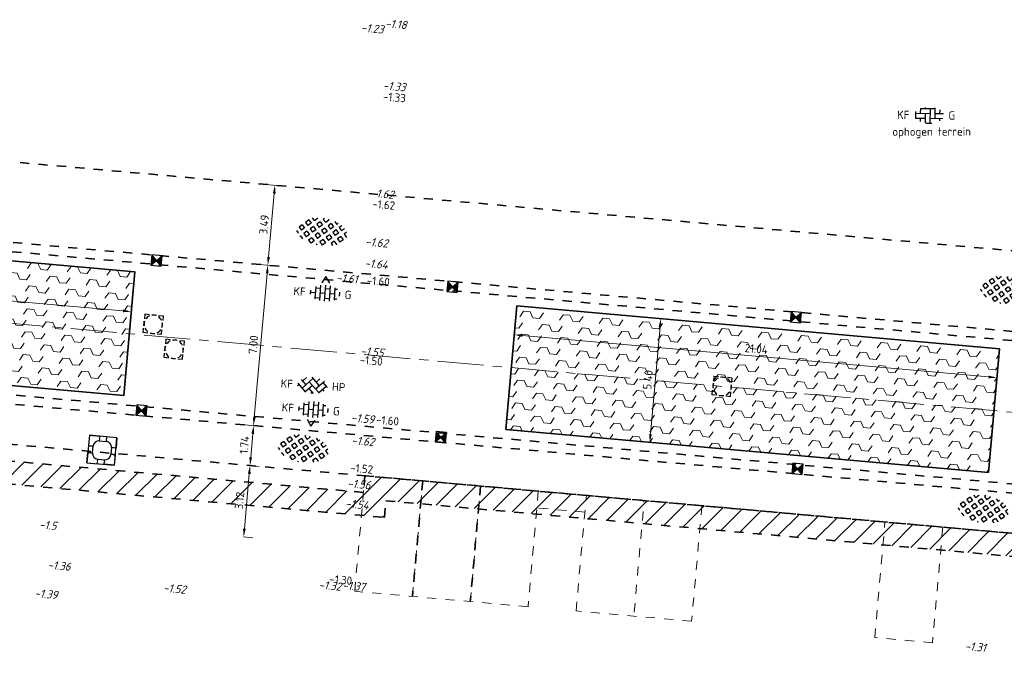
# Model space of a CAD drawing. Header units: metres. Extents: x 97990 to 98409, y 436026 to 436301.
# Tile 16 of 55: x 98145 to 98188, y 436077 to 436105. Entities that reach past the tile are written whole.
import ezdxf
from ezdxf.enums import TextEntityAlignment as Align

# ---------------------------------------------------------------- set-up
doc = ezdxf.new("R2010")
doc.units = ezdxf.units.M
doc.linetypes.add('AM-AS-SO', pattern=[16, 10, -2, 2, -2])
doc.linetypes.add('ZZ-HIDDEN-SO', pattern=[4, 2, -2])
for name, color, linetype, lineweight in [('B-RO-OG-BEBOUWING-V', 254, 'Continuous', 18), ('B-WE-GW-T18-200', 1, 'Continuous', 18), ('B-WE-VH-MATERIAALGRENS-G', 252, 'ZZ-HIDDEN-SO', 18), ('B-WE-VH-NAP-T18-200', 252, 'Continuous', 18), ('N-OI-RI-ITR-M-200', 7, 'Continuous', 18), ('N-WA-VH-MATERIAALGRENS-G', 7, 'ZZ-HIDDEN-SO', 35), ('N-WE-AM-AS_WEG-G', 10, 'AM-AS-SO', 18), ('N-WE-RI-HWA_KOLK-S-200', 150, 'Continuous', 25), ('N-WE-RI-HWA_PUTRAND-S-200', 150, 'Continuous', 25), ('N-WE-RI-OVERIG_RIOOLPUT-OPHOOGTEBRENGEN-S-200', 1, 'Continuous', 25), ('N-WE-VH-FUNDERING-A-200', 252, 'Continuous', 18), ('N-WE-VH-FUNDERING-G', 7, 'Continuous', 35), ('N-WE-VH-HALFVERHARDING_GRASBETONSTEEN-S-200', 1, 'Continuous', 25), ('N-WE-VH-KANTOPSLUITING_ELEMENT_BOOMKRANS-S', 40, 'Continuous', 25), ('N-WE-VH-M-200', 7, 'Continuous', 18), ('N-WE-VH-MATERIAALGRENS-G', 7, 'ZZ-HIDDEN-SO', 35), ('N-WE-VH-NAP-T18-200', 4, 'Continuous', 18), ('N-WE-VH-OPENVERHARDING_BETONSTRAATSTEEN-S-200', 90, 'Continuous', 25)]:
    doc.layers.add(name, color=color, linetype=linetype, lineweight=lineweight)
doc.styles.add('NLCS-ISO', font='NLCS-ISO.ttf')
doc.styles.add('NLCS-ISO-M200-T18', font='NLCS-ISO.ttf', dxfattribs={"height": 0.36})
doc.styles.add('NLCS-ISO-M200-T18_CURSIEF', font='NLCS-ISO.ttf', dxfattribs={"oblique": 15, "height": 0.36})
doc.dimstyles.new('NLCS-M200-T18-PIJL_L2_H0', dxfattribs={"dimscale": 0.2, "dimtxt": 2.5, "dimasz": 1.8, "dimexe": 2, "dimexo": 2, "dimgap": 0.7, "dimtad": 1, "dimzin": 0, "dimdsep": 46, "dimtxsty": 'NLCS-ISO-M200-T18', "dimcen": 0, "dimdle": 2, "dimclrd": 256, "dimclre": 256, "dimclrt": 1, "dimadec": 0, "dimazin": 0, "dimtfac": 1, "dimtdec": 3, "dimtofl": 0, "dimtmove": 0, "dimatfit": 3, "dimfxl": 2, "dimfxlon": 1, "dimtfillclr": 256, "dimtolj": 1, "dimtzin": 0, "dimlwd": -1, "dimlwe": -1, "dimarcsym": 0})
doc.dimstyles.new('NLCS-M200-T18-PIJL_L2_H2', dxfattribs={"dimscale": 0.2, "dimtxt": 2.5, "dimasz": 1.8, "dimexe": 2, "dimexo": 2, "dimgap": 0.7, "dimtad": 1, "dimzin": 0, "dimdsep": 46, "dimtxsty": 'NLCS-ISO-M200-T18', "dimcen": 0, "dimdle": 2, "dimclrd": 256, "dimclre": 256, "dimclrt": 1, "dimazin": 0, "dimtfac": 1, "dimtdec": 3, "dimtofl": 0, "dimtmove": 0, "dimatfit": 3, "dimfxl": 2, "dimfxlon": 1, "dimtfillclr": 256, "dimtolj": 1, "dimtzin": 0, "dimlwd": -1, "dimlwe": -1, "dimarcsym": 0})

# ---------------------------------------------------------------- blocks, each defined once
blk = doc.blocks.new('SVH-BOOMKRANSBAND_1200X1200_180 200')
for p, q in [((-0.6, 0.6), (-0.6, 0.15)), ((-0.6, 0.6), (-0.15, 0.6)), ((0.6, 0.6), (0.15, 0.6)), ((0.6, 0.6), (0.6, 0.15)), ((-0.4, -0.15), (-0.4, 0.15)), ((-0.15, 0.4), (0.15, 0.4)), ((0.4, 0.15), (0.4, -0.15)), ((-0.6, -0.6), (-0.6, -0.15)), ((-0.15, -0.4), (0.15, -0.4)), ((0.6, -0.6), (0.6, -0.15)), ((-0.6, -0.6), (-0.15, -0.6)), ((0.6, -0.6), (0.15, -0.6))]:
    blk.add_line(p, q)
at = {"flags": 128}
blk.add_lwpolyline([(0.6, 0.6), (-0.6, 0.6), (-0.6, -0.6), (0.6, -0.6)], close=True, dxfattribs=at)
for points in [[(-0.15, 0.6), (-0.15, 0.517), (-0.165, 0.491), (-0.15, 0.464), (-0.15, 0.4)], [(0.15, 0.6), (0.15, 0.517), (0.135, 0.491), (0.15, 0.464), (0.15, 0.4)], [(-0.6, 0.15), (-0.517, 0.15), (-0.491, 0.135), (-0.464, 0.15), (-0.4, 0.15)], [(0.6, 0.15), (0.517, 0.15), (0.491, 0.165), (0.464, 0.15), (0.4, 0.15)], [(-0.6, -0.15), (-0.517, -0.15), (-0.491, -0.165), (-0.464, -0.15), (-0.4, -0.15)], [(-0.15, -0.6), (-0.15, -0.517), (-0.135, -0.491), (-0.15, -0.464), (-0.15, -0.4)], [(0.15, -0.6), (0.15, -0.517), (0.165, -0.491), (0.15, -0.464), (0.15, -0.4)], [(0.6, -0.15), (0.517, -0.15), (0.491, -0.135), (0.464, -0.15), (0.4, -0.15)]]:
    blk.add_lwpolyline(points, dxfattribs=at)
for centre, start, end in [((-0.15, 0.15), 90, 180), ((0.15, 0.15), 360, 90), ((-0.15, -0.15), 180, 270), ((0.15, -0.15), 270, 360)]:
    blk.add_arc(centre, 0.25, start, end)
blk = doc.blocks.new('SRI-PUT_PUTRAND_OPHOOGTEBRENGEN-SO')
at = {"lineweight": -3}
for points in [[(-1.01, 1.99), (-2.01, 1.99), (-2.01, 0.99)], [(-2.01, 0.49), (-2.01, -0.51)], [(0.49, 1.99), (-0.51, 1.99)], [(1.99, 0.99), (1.99, 1.99), (0.99, 1.99)], [(1.99, -0.51), (1.99, 0.49)], [(-0.51, -2.01), (0.49, -2.01)], [(0.99, -2.01), (1.99, -2.01), (1.99, -1.01)]]:
    blk.add_lwpolyline(points, dxfattribs=at)
blk.add_lwpolyline([(-1.01, -2.01), (-2.01, -2.01), (-2.01, -1.01)])
for start, end in [(165.0024, 195.0024), (120.0024, 150.0024), (74.9976, 104.9976), (29.9976, 59.9976), (344.9976, 14.9976), (210.0024, 240.0024), (255.0024, 285.0024), (299.9976, 329.9976)]:
    blk.add_arc((-0.01, -0.01), 2, start, end, dxfattribs=at)
blk = doc.blocks.new('SVH-BSS_KEIFORMAAT_KEPER_KL-SO')
for p, q in [((-3.22, 0.25), (-1.48, -1.48)), ((-3.22, -0.25), (-2.97, 0)), ((-2.56, 1.08), (-1.48, 0)), ((-2.23, 0.74), (-1.39, 1.58)), ((-2.23, -0.74), (0, 1.48)), ((-1.54, -1.54), (0, 0)), ((-0.74, 0.74), (1.48, -1.48)), ((-0.26, 1.74), (1.48, 0)), ((0.74, 0.74), (1.54, 1.54)), ((0.74, -0.74), (2.56, 1.08)), ((1.39, -1.58), (2.97, 0)), ((2.23, 0.74), (3.22, -0.25)), ((-0.74, -0.74), (0.26, -1.74)), ((-0.26, -1.74), (0, -1.48)), ((2.23, -0.74), (2.56, -1.08))]:
    blk.add_line(p, q)
at = {"style": 'NLCS-ISO'}
blk.add_attdef('FORMAAT', text='', height=1.8, dxfattribs=at).set_placement((-4.25, 0), align=Align.MIDDLE_RIGHT)
blk.add_attdef('KLEUR', text='', height=1.8, dxfattribs=at).set_placement((4.25, 0), align=Align.MIDDLE_LEFT)
at = {"style": 'NLCS-ISO', "flags": 1}
blk.add_attdef('FUNCTIE', text='', height=1.8, dxfattribs=at).set_placement((0, -2.75), align=Align.TOP_CENTER)
blk = doc.blocks.new('SVH-GRASBETONSTEEN_02-SO')
for p, q in [((-3.64, 2.21), (-3.59, 2.26)), ((-3.02, 1.59), (-3.64, 2.21)), ((-3.02, 1.59), (-2.4, 2.21)), ((-2.4, 2.21), (-2.77, 2.58)), ((-1.16, 2.21), (-0.55, 2.83)), ((-0.55, 1.59), (-1.16, 2.21)), ((0.07, 2.21), (-0.55, 2.83)), ((-0.55, 1.59), (0.07, 2.21)), ((0.69, 2.83), (0.56, 2.96)), ((0.69, 2.83), (0.8, 2.94)), ((1.31, 2.21), (1.89, 2.79)), ((1.93, 1.59), (1.31, 2.21)), ((1.93, 1.59), (2.55, 2.21)), ((2.55, 2.21), (1.98, 2.78)), ((-4.88, -0.26), (-5.49, 0.35)), ((-4.88, 0.97), (-4.26, 1.59)), ((-4.26, 0.35), (-4.88, 0.97)), ((-3.64, 0.97), (-4.26, 1.59)), ((-4.26, 0.35), (-3.64, 0.97)), ((-3.64, -0.26), (-3.02, 0.35)), ((-2.4, -0.26), (-3.02, 0.35)), ((-2.4, 0.97), (-1.78, 1.59)), ((-1.78, 0.35), (-2.4, 0.97)), ((-1.16, 0.97), (-1.78, 1.59)), ((-1.78, 0.35), (-1.16, 0.97)), ((-1.16, -0.26), (-0.55, 0.35)), ((0.07, -0.26), (-0.55, 0.35)), ((0.07, 0.97), (0.69, 1.59)), ((0.69, 0.35), (0.07, 0.97)), ((1.31, 0.97), (0.69, 1.59)), ((0.69, 0.35), (1.31, 0.97)), ((1.31, -0.26), (1.93, 0.35)), ((2.55, -0.26), (1.93, 0.35)), ((2.55, 0.97), (3.17, 1.59)), ((3.17, 0.35), (2.55, 0.97)), ((3.78, 0.97), (3.17, 1.59)), ((3.17, 0.35), (3.78, 0.97)), ((3.78, -0.26), (4.4, 0.35)), ((4.4, 1.59), (3.87, 2.12)), ((4.4, 1.59), (4.52, 1.71)), ((5.02, -0.26), (4.4, 0.35)), ((5.02, 0.97), (5.14, 1.09)), ((5.42, 0.57), (5.02, 0.97)), ((-5.35, -0.74), (-4.88, -0.26)), ((-4.82, -1.45), (-4.26, -0.88)), ((-3.64, -1.5), (-4.26, -0.88)), ((-4.12, -1.98), (-3.64, -1.5)), ((-3.02, -0.88), (-3.64, -0.26)), ((-3.29, -2.39), (-3.02, -2.12)), ((-3.02, -0.88), (-2.4, -0.26)), ((-2.48, -2.66), (-3.02, -2.12)), ((-2.4, -1.5), (-1.78, -0.88)), ((-1.78, -2.12), (-2.4, -1.5)), ((-1.16, -1.5), (-1.78, -0.88)), ((-1.78, -2.12), (-1.16, -1.5)), ((-0.55, -0.88), (-1.16, -0.26)), ((-1.16, -2.74), (-0.55, -2.12)), ((-0.55, -0.88), (0.07, -0.26)), ((0.07, -2.74), (-0.55, -2.12)), ((0.07, -1.5), (0.69, -0.88)), ((0.69, -2.12), (0.07, -1.5)), ((1.31, -1.5), (0.69, -0.88)), ((0.69, -2.12), (1.31, -1.5)), ((1.93, -0.88), (1.31, -0.26)), ((1.31, -2.74), (1.93, -2.12)), ((1.93, -0.88), (2.55, -0.26)), ((2.47, -2.66), (1.93, -2.12)), ((2.55, -1.5), (3.17, -0.88)), ((3.17, -2.12), (2.55, -1.5)), ((3.78, -1.5), (3.17, -0.88)), ((3.17, -2.12), (3.78, -1.5)), ((4.4, -0.88), (3.78, -0.26)), ((4.4, -0.88), (5.02, -0.26)), ((-0.98, -2.93), (-1.16, -2.74)), ((-0.16, -2.97), (0.07, -2.74)), ((1.44, -2.87), (1.31, -2.74))]:
    blk.add_line(p, q)
at = {"style": 'NLCS-ISO'}
blk.add_attdef('FORMAAT', text='', height=1.8, dxfattribs=at).set_placement((-6.62, -0.1), align=Align.MIDDLE_RIGHT)
blk.add_attdef('KLEUR', text='', height=1.8, dxfattribs=at).set_placement((6.43, -0.1), align=Align.MIDDLE_LEFT)
at = {"style": 'NLCS-ISO', "flags": 1}
blk.add_attdef('FUNCTIE', text='', height=1.8, dxfattribs=at).set_placement((0, -3.98), align=Align.TOP_CENTER)
blk = doc.blocks.new('SRI-KOLK_STRAAT_01-SO')
h = blk.add_hatch(color=256)
h.dxf.hatch_style = 1
h.paths.add_polyline_path([(0, 1.125), (-1.125, 2.25), (-1.125, 0)])
h.paths.add_polyline_path([(1.125, 2.25), (0, 1.125), (1.125, 0)])
for p, q in [((-1.125, 0), (1.125, 2.25)), ((1.125, 0), (-1.125, 2.25))]:
    blk.add_line(p, q)
blk.add_lwpolyline([(-1.125, 0), (1.125, 0), (1.125, 2.25), (-1.125, 2.25)], close=True)
blk = doc.blocks.new('*D52')
at = {"layer": 'Defpoints', "color": 0, "ltscale": 0.2, "transparency": 16777216}
for p in [(98195.056, 436090.928), (98148.26, 436088.062), (98155.297, 436087.436)]:
    blk.add_point(p, dxfattribs=at)
at = {"layer": 'N-WE-VH-M-200', "ltscale": 0.2, "transparency": 16777216}
for p, q in [((98156.315, 436094.374), (98155.519, 436094.444)), ((98155.885, 436094.05), (98155.329, 436087.795)), ((98154.898, 436087.472), (98155.695, 436087.401))]:
    blk.add_line(p, q, dxfattribs=at)
for points in [[(98155.825, 436094.056), (98155.945, 436094.045), (98155.917, 436094.409)], [(98155.269, 436087.8), (98155.388, 436087.79), (98155.297, 436087.436)]]:
    blk.add_solid(points, dxfattribs=at)
at = {"layer": 'N-WE-VH-M-200', "color": 1, "ltscale": 0.2, "transparency": 16777216, "insert": (98155.288, 436090.951), "char_height": 0.36, "attachment_point": 5, "rotation": 84.9178, "style": 'NLCS-ISO-M200-T18'}
blk.add_mtext('\\A1;7.00', dxfattribs=at)
blk = doc.blocks.new('*D53')
at = {"layer": 'Defpoints', "color": 0, "ltscale": 0.2, "transparency": 16777216}
for p in [(98148.26, 436088.062), (98155.143, 436085.702), (98155.143, 436085.702)]:
    blk.add_point(p, dxfattribs=at)
at = {"layer": 'N-WE-VH-M-200', "ltscale": 0.2, "transparency": 16777216}
for p, q in [((98154.898, 436087.472), (98155.695, 436087.401)), ((98155.265, 436087.078), (98155.174, 436086.06)), ((98155.143, 436085.702), (98155.541, 436085.666))]:
    blk.add_line(p, q, dxfattribs=at)
for points in [[(98155.205, 436087.083), (98155.325, 436087.073), (98155.297, 436087.436)], [(98155.115, 436086.066), (98155.234, 436086.055), (98155.143, 436085.702)]]:
    blk.add_solid(points, dxfattribs=at)
at = {"layer": 'N-WE-VH-M-200', "color": 1, "ltscale": 0.2, "transparency": 16777216, "insert": (98154.901, 436086.598), "char_height": 0.36, "attachment_point": 5, "rotation": 84.9178, "style": 'NLCS-ISO-M200-T18'}
blk.add_mtext('\\A1;1.74', dxfattribs=at)
blk = doc.blocks.new('*D54')
at = {"layer": 'Defpoints', "color": 0, "ltscale": 0.2, "transparency": 16777216}
for p in [(98155.143, 436085.702), (98154.834, 436082.601), (98154.867, 436082.598)]:
    blk.add_point(p, dxfattribs=at)
at = {"layer": 'N-WE-VH-M-200', "ltscale": 0.2, "transparency": 16777216}
for p, q in [((98155.143, 436085.702), (98155.541, 436085.666)), ((98155.111, 436085.343), (98154.898, 436082.957)), ((98154.867, 436082.598), (98155.265, 436082.563))]:
    blk.add_line(p, q, dxfattribs=at)
for points in [[(98155.051, 436085.349), (98155.17, 436085.338), (98155.143, 436085.702)], [(98154.839, 436082.962), (98154.958, 436082.952), (98154.867, 436082.598)]]:
    blk.add_solid(points, dxfattribs=at)
at = {"layer": 'N-WE-VH-M-200', "color": 1, "ltscale": 0.2, "transparency": 16777216, "insert": (98154.686, 436084.179), "char_height": 0.36, "attachment_point": 5, "rotation": 84.9178, "style": 'NLCS-ISO-M200-T18'}
blk.add_mtext('\\A1;3.12', dxfattribs=at)
blk = doc.blocks.new('*D55')
at = {"layer": 'Defpoints', "color": 0, "ltscale": 0.2, "transparency": 16777216}
for p in [(98149.189, 436098.509), (98148.88, 436095.035), (98155.917, 436094.409)]:
    blk.add_point(p, dxfattribs=at)
at = {"layer": 'N-WE-VH-M-200', "ltscale": 0.2, "transparency": 16777216}
for p, q in [((98155.827, 436097.919), (98156.624, 436097.848)), ((98156.194, 436097.525), (98155.949, 436094.768)), ((98155.519, 436094.444), (98156.315, 436094.374))]:
    blk.add_line(p, q, dxfattribs=at)
for points in [[(98156.134, 436097.53), (98156.254, 436097.519), (98156.226, 436097.883)], [(98155.889, 436094.773), (98156.009, 436094.762), (98155.917, 436094.409)]]:
    blk.add_solid(points, dxfattribs=at)
at = {"layer": 'N-WE-VH-M-200', "color": 1, "ltscale": 0.2, "transparency": 16777216, "insert": (98155.753, 436096.174), "char_height": 0.36, "attachment_point": 5, "rotation": 84.9178, "style": 'NLCS-ISO-M200-T18'}
blk.add_mtext('\\A1;3.49', dxfattribs=at)
blk = doc.blocks.new('SRI-PUT_OPHOOGTEBRENGEN-SO')
for p, q in [((-2, -0.5), (-2, 0.5)), ((-0.5, 2), (0.5, 2)), ((2, -0.5), (2, 0.5)), ((-0.5, -2), (0.5, -2))]:
    blk.add_line(p, q)
for points in [[(-1, 2), (-2, 2), (-2, 1)], [(1, 2), (2, 2), (2, 1)], [(-1, -2), (-2, -2), (-2, -1)], [(1, -2), (2, -2), (2, -1)]]:
    blk.add_lwpolyline(points)
for start, end in [(165.5225, 194.4775), (120, 150), (75.5225, 104.4775), (30, 60), (345.5225, 14.4775), (210, 240), (255.5225, 284.4775), (300, 330)]:
    blk.add_arc((0, 0), 2, start, end)
blk = doc.blocks.new('*D317')
at = {"layer": 'Defpoints', "color": 0, "ltscale": 0.2, "transparency": 16777216}
for p in [(98112.096, 436097.503), (98150.138, 436094.12), (98149.984, 436092.391)]:
    blk.add_point(p, dxfattribs=at)
at = {"layer": 'N-OI-RI-ITR-M-200', "ltscale": 0.2, "transparency": 16777216}
for p, q in [((98111.977, 436096.173), (98111.907, 436095.376)), ((98112.301, 436095.742), (98149.625, 436092.423)), ((98150.019, 436092.789), (98149.948, 436091.993))]:
    blk.add_line(p, q, dxfattribs=at)
for points in [[(98112.306, 436095.802), (98112.295, 436095.683), (98111.942, 436095.774)], [(98149.631, 436092.483), (98149.62, 436092.363), (98149.984, 436092.391)]]:
    blk.add_solid(points, dxfattribs=at)
at = {"layer": 'N-OI-RI-ITR-M-200', "color": 1, "ltscale": 0.2, "transparency": 16777216, "insert": (98130.991, 436094.401), "char_height": 0.36, "attachment_point": 5, "rotation": 354.9178, "style": 'NLCS-ISO-M200-T18'}
blk.add_mtext('\\A1;38.19', dxfattribs=at)
blk = doc.blocks.new('*D319')
at = {"layer": 'Defpoints', "color": 0, "ltscale": 0.2, "transparency": 16777216}
for p in [(98166.736, 436092.644), (98187.695, 436090.78), (98187.583, 436089.52)]:
    blk.add_point(p, dxfattribs=at)
at = {"layer": 'N-OI-RI-ITR-M-200', "ltscale": 0.2, "transparency": 16777216}
for p, q in [((98166.659, 436091.783), (98166.588, 436090.986)), ((98166.982, 436091.353), (98187.224, 436089.552)), ((98187.618, 436089.919), (98187.547, 436089.122))]:
    blk.add_line(p, q, dxfattribs=at)
for points in [[(98166.987, 436091.412), (98166.977, 436091.293), (98166.624, 436091.384)], [(98187.23, 436089.612), (98187.219, 436089.493), (98187.583, 436089.52)]]:
    blk.add_solid(points, dxfattribs=at)
at = {"layer": 'N-OI-RI-ITR-M-200', "color": 1, "ltscale": 0.2, "transparency": 16777216, "insert": (98177.132, 436090.771), "char_height": 0.36, "attachment_point": 5, "rotation": 354.9178, "style": 'NLCS-ISO-M200-T18'}
blk.add_mtext('\\A1;21.04', dxfattribs=at)
blk = doc.blocks.new('*D320')
at = {"layer": 'Defpoints', "color": 0, "ltscale": 0.2, "transparency": 16777216}
for p in [(98177.215, 436091.712), (98172.508, 436086.709), (98176.737, 436086.333)]:
    blk.add_point(p, dxfattribs=at)
at = {"layer": 'N-OI-RI-ITR-M-200', "ltscale": 0.2, "transparency": 16777216}
for p, q in [((98173.385, 436092.052), (98172.588, 436092.123)), ((98172.954, 436091.729), (98172.54, 436087.068)), ((98172.906, 436086.674), (98172.109, 436086.744))]:
    blk.add_line(p, q, dxfattribs=at)
for points in [[(98172.894, 436091.735), (98173.014, 436091.724), (98172.986, 436092.088)], [(98172.48, 436087.073), (98172.599, 436087.062), (98172.508, 436086.709)]]:
    blk.add_solid(points, dxfattribs=at)
at = {"layer": 'N-OI-RI-ITR-M-200', "color": 1, "ltscale": 0.2, "transparency": 16777216, "insert": (98172.428, 436089.427), "char_height": 0.36, "attachment_point": 5, "rotation": 84.9178, "style": 'NLCS-ISO-M200-T18'}
blk.add_mtext('\\A1;5.40', dxfattribs=at)
blk = doc.blocks.new('SVH-BSS_KEIFORMAAT_ELLEBOOG_KL-SO')
for p, q in [((-2.92, 0.77), (-2.92, -0.66)), ((-2.92, 0.39), (0.23, 0.39)), ((-1.87, 1.43), (-1.87, 0.39)), ((-1.86, 1.44), (1.28, 1.44)), ((-0.82, 1.69), (-0.82, 1.44)), ((-0.82, 0.39), (-0.82, -1.69)), ((0.23, 1.44), (0.23, -1.71)), ((1.28, 1.61), (1.28, -0.66)), ((1.28, 0.39), (3.17, 0.39)), ((2.33, 1.22), (2.33, 0.39)), ((-3.01, -0.66), (-0.82, -0.66)), ((-1.87, -0.66), (-1.87, -1.43)), ((-0.65, -1.71), (0.65, -1.71)), ((0.23, -0.66), (3.01, -0.66)), ((2.33, -0.66), (2.33, -1.22))]:
    blk.add_line(p, q)
at = {"style": 'NLCS-ISO'}
blk.add_attdef('FORMAAT', text='', height=1.8, dxfattribs=at).set_placement((-4.25, 0), align=Align.MIDDLE_RIGHT)
blk.add_attdef('KLEUR', text='', height=1.8, dxfattribs=at).set_placement((4.25, 0), align=Align.MIDDLE_LEFT)
at = {"style": 'NLCS-ISO', "flags": 1}
blk.add_attdef('FUNCTIE', text='', height=1.8, dxfattribs=at).set_placement((0, -2.75), align=Align.TOP_CENTER)
blk = doc.blocks.new('SVH-BSS_KEIFORMAAT_HALFST_KL-SO')
for p, q in [((-3.15, -0.43), (-3.15, 0.43)), ((-3.15, 0), (-2.1, 0)), ((-2.1, -1.34), (-2.1, 1.34)), ((-2.1, 1.05), (-1.05, 1.05)), ((-1.05, -1.66), (-1.05, 1.66)), ((-1.05, 0), (0, 0)), ((0, -1.75), (0, 1.75)), ((0, 1.05), (1.05, 1.05)), ((1.05, -1.66), (1.05, 1.66)), ((1.05, 0), (2.1, 0)), ((2.1, -1.34), (2.1, 1.34)), ((2.1, 1.05), (2.6, 1.05)), ((3.15, -0.43), (3.15, 0.43)), ((3.15, 0), (3.25, 0)), ((-2.1, -1.05), (-1.05, -1.05)), ((0, -1.05), (1.05, -1.05)), ((2.1, -1.05), (2.6, -1.05))]:
    blk.add_line(p, q)
at = {"style": 'NLCS-ISO'}
blk.add_attdef('FORMAAT', text='', height=1.8, dxfattribs=at).set_placement((-4.25, 0), align=Align.MIDDLE_RIGHT)
blk.add_attdef('KLEUR', text='', height=1.8, dxfattribs=at).set_placement((4.25, 0), align=Align.MIDDLE_LEFT)
at = {"style": 'NLCS-ISO', "flags": 1}
blk.add_attdef('FUNCTIE', text='', height=1.8, dxfattribs=at).set_placement((0, -2.75), align=Align.TOP_CENTER)

msp = doc.modelspace()

# ---------------------------------------------------------------- hatches: boundary and pattern name
at = {"layer": 'B-RO-OG-BEBOUWING-V', "ltscale": 0.2, "transparency": 33554687}
h = msp.add_hatch(dxfattribs=at)
h.set_pattern_fill('ANSI31', color=252, scale=0.2)
h.paths.add_polyline_path([(98196.542, 436077.014), (98197.143, 436076.959), (98197.121, 436076.709), (98197.516, 436076.673), (98197.533, 436076.872), (98197.98, 436081.892), (98160.136, 436085.258), (98160.072, 436084.533), (98142.855, 436086.064), (98142.473, 436081.769), (98143.469, 436081.68), (98143.762, 436084.98), (98160.979, 436083.448), (98161.044, 436084.173), (98196.895, 436080.984)])
at = {"layer": 'N-WE-VH-FUNDERING-A-200'}
h = msp.add_hatch(dxfattribs=at)
h.set_pattern_fill('AVH-FUNDERING_OVERIG-SO', color=252, scale=0.2, angle=175, pattern_type=2)
h.set_pattern_definition([(175, (98125.13596, 436095.29683), (-1.3158837, -0.13583), [0.288676, -1.443376]), (235, (98124.8048, 436094.8239), (-0.0435775, -0.4980968), [0.288676, -1.443376]), (295, (98125.13596, 436095.29683), (0.819152, -0.573577), [0.288676, -1.443376])])
h.paths.add_polyline_path([(98111.617, 436092.124), (98149.659, 436088.741), (98150.138, 436094.12), (98112.096, 436097.503)])
h = msp.add_hatch(dxfattribs=at)
h.set_pattern_fill('AVH-FUNDERING_OVERIG-SO', color=252, scale=0.2, angle=175, pattern_type=2)
h.set_pattern_definition([(175, (98174.8577, 436089.21068), (-1.3158837, -0.13583), [0.288676, -1.443376]), (235, (98174.52655, 436088.73774), (-0.0435775, -0.498097), [0.288676, -1.443376]), (295, (98174.8577, 436089.2107), (0.819152, -0.573577), [0.288676, -1.443376])])
h.paths.add_polyline_path([(98166.736, 436092.644), (98187.695, 436090.78), (98187.217, 436085.401), (98166.257, 436087.265)])

# ---------------------------------------------------------------- linework, layer by layer
at = {"layer": 'B-WE-VH-MATERIAALGRENS-G', "ltscale": 0.2}
for p, q in [((98159.69, 436080.238), (98160.136, 436085.258)), ((98162.2, 436080.014), (98162.646, 436085.035)), ((98164.71, 436079.791), (98165.156, 436084.811)), ((98167.666, 436084.588), (98167.22, 436079.568)), ((98169.306, 436079.382), (98169.753, 436084.403)), ((98169.688, 436083.678), (98167.602, 436083.863)), ((98174.773, 436083.956), (98174.326, 436078.936)), ((98182.279, 436078.229), (98182.725, 436083.249)), ((98185.236, 436083.026), (98184.789, 436078.005)), ((98167.22, 436079.568), (98159.69, 436080.238)), ((98174.326, 436078.936), (98169.306, 436079.382)), ((98184.789, 436078.005), (98182.279, 436078.229))]:
    msp.add_line(p, q, dxfattribs=at)
msp.add_lwpolyline([(98171.831, 436079.325), (98172.263, 436084.179)], dxfattribs=at)
at = {"layer": 'N-WA-VH-MATERIAALGRENS-G', "ltscale": 0.2}
for p, q in [((98190.977, 436094.793), (98099.287, 436102.947)), ((98190.668, 436091.318), (98098.992, 436099.472))]:
    msp.add_line(p, q, dxfattribs=at)
at = {"layer": 'N-WE-AM-AS_WEG-G', "ltscale": 0.2}
msp.add_line((98219.472, 436085.243), (98088.319, 436096.907), dxfattribs=at)
at = {"layer": 'N-WE-VH-FUNDERING-G'}
for points in [[(98111.617, 436092.124), (98149.659, 436088.741), (98150.138, 436094.12), (98112.096, 436097.503)], [(98166.736, 436092.644), (98187.695, 436090.78), (98187.217, 436085.401), (98166.257, 436087.265)]]:
    msp.add_lwpolyline(points, close=True, dxfattribs=at)
at = {"layer": 'N-WE-VH-MATERIAALGRENS-G', "ltscale": 0.2}
for p, q in [((98190.632, 436090.92), (98098.957, 436099.073)), ((98219.493, 436082.129), (98085.097, 436094.081)), ((98219.458, 436081.73), (98085.061, 436093.683)), ((98218.352, 436080.08), (98091.41, 436091.37)), ((98162.646, 436085.035), (98162.2, 436080.014)), ((98165.156, 436084.811), (98164.71, 436079.791))]:
    msp.add_line(p, q, dxfattribs=at)
msp.add_lwpolyline([(98196.542, 436077.014), (98197.143, 436076.959), (98197.121, 436076.709), (98197.516, 436076.673), (98197.533, 436076.872), (98197.98, 436081.892), (98160.136, 436085.258), (98160.072, 436084.533), (98142.855, 436086.064), (98142.473, 436081.769), (98143.469, 436081.68), (98143.762, 436084.98), (98160.979, 436083.448), (98161.044, 436084.173), (98196.895, 436080.984)], close=True, dxfattribs=at)
at = {"layer": 'N-WE-VH-OPENVERHARDING_BETONSTRAATSTEEN-S-200', "ltscale": 0.2}
for points in [[(98158.615, 436093.625), (98158.435, 436093.911), (98158.265, 436093.646)], [(98157.623, 436087.71), (98157.781, 436087.411), (98157.971, 436087.663)]]:
    msp.add_lwpolyline(points, dxfattribs=at)

# ---------------------------------------------------------------- block references
at = {"layer": 'N-WE-RI-HWA_KOLK-S-200', "xscale": 0.2, "yscale": 0.2, "rotation": 354.92}
for p in [(98151.058, 436094.389), (98163.918, 436093.246), (98178.834, 436091.922), (98150.408, 436087.871), (98163.41, 436086.707), (98178.901, 436085.337)]:
    msp.add_blockref('SRI-KOLK_STRAAT_01-SO', p, dxfattribs=at)
at = {"layer": 'N-WE-RI-HWA_PUTRAND-S-200', "xscale": 0.2, "yscale": 0.2, "zscale": 0.2, "rotation": 354.9154385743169}
msp.add_blockref('SRI-PUT_PUTRAND_OPHOOGTEBRENGEN-SO', (98175.654, 436089.142), dxfattribs=at)
at = {"layer": 'N-WE-RI-OVERIG_RIOOLPUT-OPHOOGTEBRENGEN-S-200'}
for p, xscale, yscale, zscale, rotation in [((98150.939, 436091.84), 0.2000000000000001, 0.2000000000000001, 0.2000000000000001, 354.9178346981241), ((98151.846, 436090.755), 0.1999999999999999, 0.1999999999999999, 0.1999999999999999, 354.9178346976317)]:
    msp.add_blockref('SRI-PUT_OPHOOGTEBRENGEN-SO', p, dxfattribs=dict(at, xscale=xscale, yscale=yscale, zscale=zscale, rotation=rotation))
at = {"layer": 'N-WE-VH-HALFVERHARDING_GRASBETONSTEEN-S-200', "xscale": 0.2000000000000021, "yscale": 0.2000000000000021, "zscale": 0.2000000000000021, "rotation": 171.1026315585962}
for p in [(98158.255, 436095.857), (98187.952, 436093.316), (98157.448, 436086.437), (98186.981, 436083.813)]:
    msp.add_blockref('SVH-GRASBETONSTEEN_02-SO', p, dxfattribs=at)
at = {"layer": 'N-WE-VH-KANTOPSLUITING_ELEMENT_BOOMKRANS-S', "rotation": 354.9178346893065}
msp.add_blockref('SVH-BOOMKRANSBAND_1200X1200_180 200', (98148.711, 436086.367), dxfattribs=at)
at = {"layer": 'N-WE-VH-OPENVERHARDING_BETONSTRAATSTEEN-S-200', "ltscale": 0.2, "xscale": 0.2, "yscale": 0.2, "zscale": 0.2}
for name, p, rotation in [('SVH-BSS_KEIFORMAAT_ELLEBOOG_KL-SO', (98184.633, 436100.926), 359.2513871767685), ('SVH-BSS_KEIFORMAAT_HALFST_KL-SO', (98158.409, 436093.189), 355.8844130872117), ('SVH-BSS_KEIFORMAAT_HALFST_KL-SO', (98157.9, 436088.135), 355.8844130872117)]:
    msp.add_blockref(name, p, dxfattribs=dict(at, rotation=rotation)).add_auto_attribs({'FORMAAT': 'KF', 'KLEUR': 'G'})
at = {"layer": 'N-WE-VH-OPENVERHARDING_BETONSTRAATSTEEN-S-200', "xscale": 0.2, "yscale": 0.2, "zscale": 0.2, "rotation": 356.3973954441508}
msp.add_blockref('SVH-BSS_KEIFORMAAT_KEPER_KL-SO', (98157.856, 436089.188), dxfattribs=at).add_auto_attribs({'FORMAAT': 'KF', 'KLEUR': 'HP'})

# ---------------------------------------------------------------- texts
at = {"layer": 'B-WE-GW-T18-200', "ltscale": 0.2, "style": 'NLCS-ISO-M200-T18'}
msp.add_text('ophogen terrein', height=0.36, rotation=0.2092, dxfattribs=at).set_placement((98183.046, 436100.028))
at = {"layer": 'B-WE-VH-NAP-T18-200', "linetype": 'Continuous', "style": 'NLCS-ISO-M200-T18_CURSIEF', "oblique": 15}
for s, p in [('-1.23', (98160.932, 436104.47, -1.226)), ('-1.32', (98159.09, 436080.258, -1.315))]:
    msp.add_text(s, height=0.36, rotation=354.867, dxfattribs=at).set_placement(p, align=Align.RIGHT)
for s, p in [('-1.18', (98161, 436104.745, -1.177)), ('-1.33', (98160.901, 436102.044, -1.332)), ('-1.62', (98160.39, 436097.377, -1.616)), ('-1.62', (98160.134, 436095.259, -1.616)), ('-1.64', (98160.104, 436094.327, -1.635)), ('-1.61', (98158.879, 436093.692, -1.612)), ('-1.55', (98159.932, 436090.51, -1.547)), ('-1.59', (98159.519, 436087.611, -1.592)), ('-1.62', (98159.539, 436086.627, -1.623)), ('-1.56', (98159.358, 436084.758, -1.563)), ('-1.54', (98159.272, 436083.883, -1.542)), ('-1.5', (98145.975, 436082.968, -1.498)), ('-1.36', (98146.34, 436081.215, -1.358)), ('-1.52', (98151.358, 436080.216, -1.521)), ('-1.37', (98159.147, 436080.329, -1.373)), ('-1.39', (98145.772, 436079.985, -1.39)), ('-1.31', (98186.176, 436077.685, -1.31))]:
    msp.add_text(s, height=0.36, rotation=354.867, dxfattribs=at).set_placement(p)
at = {"layer": 'N-WE-VH-NAP-T18-200', "ltscale": 0.2, "style": 'NLCS-ISO-M200-T18'}
for s, p in [('-1.33', (98160.907, 436101.566, -1.547)), ('-1.62', (98160.44, 436096.901, -1.547)), ('-1.60', (98160.206, 436093.576, -1.547)), ('-1.50', (98159.899, 436090.124, -1.547)), ('-1.60', (98160.609, 436087.522, -1.547)), ('-1.52', (98159.482, 436085.432, -1.547)), ('-1.30', (98158.581, 436080.599, -1.547))]:
    msp.add_text(s, height=0.36, rotation=354.9178, dxfattribs=at).set_placement(p)

# ---------------------------------------------------------------- dimensions: what is measured, and where the dimension line sits
at = {"layer": 'N-OI-RI-ITR-M-200', "ltscale": 0.2}
for base, p1, p2, angle, picture, middle in [((98149.984, 436092.391), (98112.096, 436097.503), (98150.138, 436094.12), 354.9178, '*D317', (98130.991, 436094.401)), ((98187.583, 436089.52), (98166.736, 436092.644), (98187.695, 436090.78), 354.9178, '*D319', (98177.132, 436090.771)), ((98172.508, 436086.709), (98177.215, 436091.712), (98176.737, 436086.333), 84.9178, '*D320', (98172.428, 436089.427))]:
    dim = msp.add_linear_dim(base=base, p1=p1, p2=p2, angle=angle, dimstyle='NLCS-M200-T18-PIJL_L2_H2', dxfattribs=at)
    dim.commit()
    dim.dimension.update_dxf_attribs({"geometry": picture, "text_midpoint": middle})
at = {"layer": 'N-WE-VH-M-200', "ltscale": 0.2}
for base, p1, p2, override, picture, middle in [((98155.917, 436094.409), (98149.189, 436098.509), (98148.88, 436095.035), {"dimclrt": 1}, '*D55', (98155.753, 436096.174)), ((98155.297, 436087.436), (98195.056, 436090.928), (98148.26, 436088.062), {"dimclrt": 1}, '*D52', (98155.288, 436090.951)), ((98155.143, 436085.702), (98148.26, 436088.062), (98155.143, 436085.702), {"dimclrt": 1, "dimtmove": 1}, '*D53', (98154.901, 436086.598)), ((98154.867, 436082.598), (98155.143, 436085.702), (98154.834, 436082.601), {"dimclrt": 1, "dimtmove": 1}, '*D54', (98154.686, 436084.179))]:
    dim = msp.add_linear_dim(base=base, p1=p1, p2=p2, angle=84.9178, dimstyle='NLCS-M200-T18-PIJL_L2_H0', override=override, dxfattribs=at)
    dim.commit()
    dim.dimension.update_dxf_attribs({"geometry": picture, "text_midpoint": middle})

doc.saveas('drawing.dxf')
